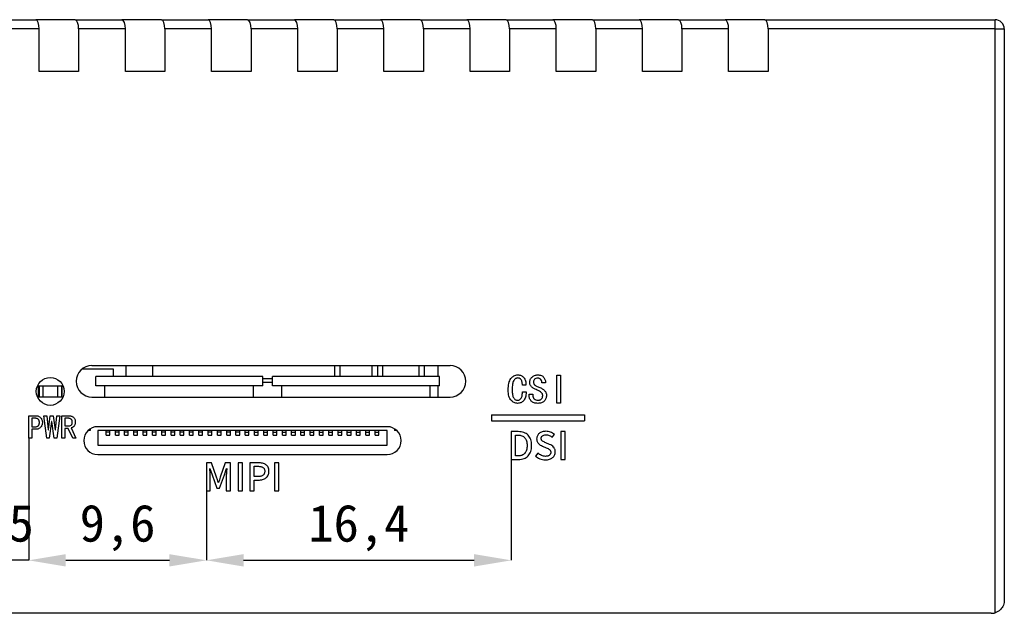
# Model space of a CAD drawing. Header units: millimetres. Extents: x 0 to 420, y 0 to 297.
# Tile 11 of 15: x 219 to 272, y 148 to 180. Entities that reach past the tile are written whole.
import ezdxf

# ---------------------------------------------------------------- set-up
doc = ezdxf.new("R2010")
doc.units = ezdxf.units.MM
doc.header["$PDSIZE"] = -1
doc.styles.add('黑体高度2mm', font='simhei.ttf', dxfattribs={"height": 2})
doc.dimstyles.new('红色高度2mm', dxfattribs={"dimtxt": 2, "dimasz": 2, "dimexe": 0, "dimexo": 0, "dimtad": 1, "dimdec": 1, "dimtxsty": '黑体高度2mm', "dimcen": 2.5, "dimclrd": 1, "dimclre": 1, "dimclrt": 1, "dimadec": 0, "dimazin": 0, "dimtfac": 1, "dimtdec": 1, "dimtmove": 0, "dimatfit": 3, "dimfxl": 1, "dimarcsym": 0})

# ---------------------------------------------------------------- blocks, each defined once
blk = doc.blocks.new('*D14')
at = {"color": 1, "lineweight": -2, "transparency": 16777216}
for p, q in [((219.421, 157.655), (219.421, 151.061)), ((213.903, 151.061), (211.903, 151.061)), ((219.421, 151.061), (215.903, 151.061)), ((221.421, 151.061), (223.421, 151.061))]:
    blk.add_line(p, q, dxfattribs=at)
at = {"color": 1, "transparency": 16777216}
for points in [[(213.903, 151.394), (213.903, 150.727), (215.903, 151.061)], [(221.421, 151.394), (221.421, 150.727), (219.421, 151.061)]]:
    blk.add_solid(points, dxfattribs=at)
at = {"layer": 'Defpoints', "color": 0, "transparency": 16777216}
for p in [(219.421, 157.655), (215.903, 151.061), (215.903, 151.061)]:
    blk.add_point(p, dxfattribs=at)
at = {"color": 1, "transparency": 16777216, "insert": (217.662, 152.809), "char_height": 2, "attachment_point": 5, "style": '黑体高度2mm'}
blk.add_mtext('3,5', dxfattribs=at)
blk = doc.blocks.new('*D15')
at = {"color": 1, "lineweight": -2, "transparency": 16777216}
for p, q in [((219.421, 157.655), (219.421, 151.061)), ((229.001, 154.816), (229.001, 151.061)), ((221.421, 151.061), (227.001, 151.061))]:
    blk.add_line(p, q, dxfattribs=at)
at = {"color": 1, "transparency": 16777216}
for points in [[(221.421, 151.394), (221.421, 150.727), (219.421, 151.061)], [(227.001, 151.394), (227.001, 150.727), (229.001, 151.061)]]:
    blk.add_solid(points, dxfattribs=at)
at = {"layer": 'Defpoints', "color": 0, "transparency": 16777216}
for p in [(219.421, 157.655), (229.001, 154.816), (229.001, 151.061)]:
    blk.add_point(p, dxfattribs=at)
at = {"color": 1, "transparency": 16777216, "insert": (224.211, 152.809), "char_height": 2, "attachment_point": 5, "style": '黑体高度2mm'}
blk.add_mtext('9,6', dxfattribs=at)
blk = doc.blocks.new('*D16')
at = {"color": 1, "lineweight": -2, "transparency": 16777216}
for p, q in [((245.423, 156.497), (245.423, 151.061)), ((231.001, 151.061), (243.423, 151.061))]:
    blk.add_line(p, q, dxfattribs=at)
at = {"color": 1, "transparency": 16777216}
for points in [[(231.001, 151.394), (231.001, 150.727), (229.001, 151.061)], [(243.423, 151.394), (243.423, 150.727), (245.423, 151.061)]]:
    blk.add_solid(points, dxfattribs=at)
at = {"layer": 'Defpoints', "color": 0, "transparency": 16777216}
for p in [(245.423, 156.497), (229.001, 151.061), (245.423, 151.061)]:
    blk.add_point(p, dxfattribs=at)
at = {"color": 1, "transparency": 16777216, "insert": (237.212, 152.809), "char_height": 2, "attachment_point": 5, "style": '黑体高度2mm'}
blk.add_mtext('16,4', dxfattribs=at)

msp = doc.modelspace()

# ---------------------------------------------------------------- linework, layer by layer
at = {"color": 7, "linetype": 'Continuous', "lineweight": 25}
for p, q in [((217.287, 180.205), (219.803, 180.205)), ((221.931, 180.205), (219.803, 180.205)), ((221.931, 180.205), (224.447, 180.205)), ((226.576, 180.205), (224.447, 180.205)), ((226.576, 180.205), (229.092, 180.205)), ((231.22, 180.205), (229.092, 180.205)), ((231.22, 180.205), (233.736, 180.205)), ((235.865, 180.205), (233.736, 180.205)), ((235.865, 180.205), (238.381, 180.205)), ((240.509, 180.205), (238.381, 180.205)), ((240.509, 180.205), (243.025, 180.205)), ((245.153, 180.205), (243.025, 180.205)), ((245.153, 180.205), (247.67, 180.205)), ((249.798, 180.205), (247.67, 180.205)), ((249.798, 180.205), (252.314, 180.205)), ((254.442, 180.205), (252.314, 180.205)), ((254.442, 180.205), (256.958, 180.205)), ((259.087, 180.205), (256.958, 180.205)), ((259.087, 180.205), (271.494, 180.205)), ((271.494, 179.705), (271.494, 180.205)), ((219.985, 179.705), (217.469, 179.705)), ((219.985, 177.405), (219.985, 179.705)), ((222.113, 179.705), (222.113, 177.405)), ((224.629, 179.705), (222.113, 179.705)), ((224.629, 177.405), (224.629, 179.705)), ((226.758, 179.705), (226.758, 177.405)), ((229.274, 179.705), (226.758, 179.705)), ((229.274, 177.405), (229.274, 179.705)), ((231.402, 179.705), (231.402, 177.405)), ((233.918, 179.705), (231.402, 179.705)), ((233.918, 177.405), (233.918, 179.705)), ((236.047, 179.705), (236.047, 177.405)), ((238.563, 179.705), (236.047, 179.705)), ((238.563, 177.405), (238.563, 179.705)), ((240.691, 179.705), (240.691, 177.405)), ((243.207, 179.705), (240.691, 179.705)), ((243.207, 177.405), (243.207, 179.705)), ((245.335, 179.705), (245.335, 177.405)), ((247.852, 179.705), (245.335, 179.705)), ((247.852, 177.405), (247.852, 179.705)), ((249.98, 179.705), (249.98, 177.405)), ((252.496, 179.705), (249.98, 179.705)), ((252.496, 177.405), (252.496, 179.705)), ((254.624, 179.705), (254.624, 177.405)), ((257.14, 179.705), (254.624, 179.705)), ((257.14, 177.405), (257.14, 179.705)), ((259.269, 179.705), (259.269, 177.405)), ((271.494, 179.705), (259.269, 179.705)), ((271.494, 148.234), (271.494, 179.705)), ((271.494, 179.705), (271.994, 179.705)), ((271.994, 179.705), (271.994, 148.905)), ((222.113, 177.405), (219.985, 177.405)), ((226.758, 177.405), (224.629, 177.405)), ((231.402, 177.405), (229.274, 177.405)), ((236.047, 177.405), (233.918, 177.405)), ((240.691, 177.405), (238.563, 177.405)), ((245.335, 177.405), (243.207, 177.405)), ((249.98, 177.405), (247.852, 177.405)), ((254.624, 177.405), (252.496, 177.405)), ((259.269, 177.405), (257.14, 177.405)), ((223.986, 161.365), (222.284, 161.365)), ((222.831, 161.565), (242.131, 161.565)), ((223.986, 160.965), (223.986, 161.365)), ((236.214, 160.965), (236.214, 161.565)), ((237.909, 161.565), (237.909, 160.965)), ((238.209, 161.565), (238.209, 160.965)), ((238.509, 160.965), (238.509, 161.565)), ((240.449, 161.565), (240.449, 160.965)), ((240.749, 160.965), (240.749, 161.565)), ((241.494, 160.965), (241.494, 161.565)), ((223.031, 160.465), (223.031, 160.965)), ((232.031, 160.965), (223.031, 160.965)), ((232.031, 160.465), (232.031, 160.965)), ((232.031, 160.865), (232.556, 160.865)), ((241.556, 160.965), (232.556, 160.965)), ((232.556, 160.465), (232.556, 160.965)), ((241.556, 160.465), (241.556, 160.965)), ((219.956, 160.465), (219.894, 160.465)), ((219.956, 159.865), (219.956, 160.465)), ((219.956, 160.465), (219.981, 160.465)), ((219.981, 160.465), (219.981, 159.865)), ((219.981, 160.465), (220.181, 160.465)), ((220.181, 160.465), (220.181, 159.865)), ((220.181, 160.465), (220.981, 160.465)), ((220.981, 160.465), (220.981, 159.865)), ((220.981, 160.465), (221.181, 160.465)), ((221.181, 160.465), (221.206, 160.465)), ((221.181, 160.465), (221.181, 159.865)), ((221.206, 160.465), (221.206, 159.865)), ((221.268, 160.465), (221.206, 160.465)), ((232.031, 160.465), (223.031, 160.465)), ((223.531, 159.865), (223.531, 160.465)), ((231.531, 159.865), (231.531, 160.465)), ((232.031, 160.665), (232.556, 160.665)), ((241.556, 160.465), (232.556, 160.465)), ((233.056, 159.865), (233.056, 160.465)), ((241.056, 159.865), (241.056, 160.465)), ((241.494, 159.865), (241.494, 160.465)), ((221.268, 159.865), (219.894, 159.865)), ((222.831, 159.865), (242.131, 159.865)), ((222.74, 158.149), (222.74, 158.065)), ((238.74, 158.265), (223.14, 158.265)), ((239.14, 158.149), (239.14, 158.065)), ((222.74, 158.065), (222.63, 158.065)), ((238.74, 158.065), (223.14, 158.065)), ((223.14, 158.065), (223.14, 157.265)), ((223.59, 157.975), (223.59, 158.065)), ((223.79, 157.975), (223.59, 157.975)), ((223.59, 157.805), (223.59, 157.975)), ((223.59, 157.805), (223.79, 157.805)), ((223.79, 157.975), (223.79, 158.065)), ((223.79, 157.805), (223.79, 157.975)), ((224.09, 157.975), (224.09, 158.065)), ((224.29, 157.975), (224.09, 157.975)), ((224.09, 157.805), (224.09, 157.975)), ((224.09, 157.805), (224.29, 157.805)), ((224.29, 157.975), (224.29, 158.065)), ((224.29, 157.805), (224.29, 157.975)), ((224.59, 157.975), (224.59, 158.065)), ((224.79, 157.975), (224.59, 157.975)), ((224.59, 157.805), (224.59, 157.975)), ((224.59, 157.805), (224.79, 157.805)), ((224.79, 157.975), (224.79, 158.065)), ((224.79, 157.805), (224.79, 157.975)), ((225.09, 157.975), (225.09, 158.065)), ((225.29, 157.975), (225.09, 157.975)), ((225.09, 157.805), (225.09, 157.975)), ((225.09, 157.805), (225.29, 157.805)), ((225.29, 157.975), (225.29, 158.065)), ((225.29, 157.805), (225.29, 157.975)), ((225.59, 157.975), (225.59, 158.065)), ((225.79, 157.975), (225.59, 157.975)), ((225.59, 157.805), (225.59, 157.975)), ((225.59, 157.805), (225.79, 157.805)), ((225.79, 157.975), (225.79, 158.065)), ((225.79, 157.805), (225.79, 157.975)), ((226.09, 157.975), (226.09, 158.065)), ((226.29, 157.975), (226.09, 157.975)), ((226.09, 157.805), (226.09, 157.975)), ((226.09, 157.805), (226.29, 157.805)), ((226.29, 157.975), (226.29, 158.065)), ((226.29, 157.805), (226.29, 157.975)), ((226.59, 157.975), (226.59, 158.065)), ((226.79, 157.975), (226.59, 157.975)), ((226.59, 157.805), (226.59, 157.975)), ((226.59, 157.805), (226.79, 157.805)), ((226.79, 157.975), (226.79, 158.065)), ((226.79, 157.805), (226.79, 157.975)), ((227.09, 157.975), (227.09, 158.065)), ((227.29, 157.975), (227.09, 157.975)), ((227.09, 157.805), (227.09, 157.975)), ((227.09, 157.805), (227.29, 157.805)), ((227.29, 157.975), (227.29, 158.065)), ((227.29, 157.805), (227.29, 157.975)), ((227.59, 157.975), (227.59, 158.065)), ((227.59, 157.805), (227.59, 157.975)), ((227.79, 157.975), (227.59, 157.975)), ((227.59, 157.805), (227.79, 157.805)), ((227.79, 157.975), (227.79, 158.065)), ((227.79, 157.805), (227.79, 157.975)), ((228.09, 157.975), (228.09, 158.065)), ((228.29, 157.975), (228.09, 157.975)), ((228.09, 157.805), (228.09, 157.975)), ((228.09, 157.805), (228.29, 157.805)), ((228.29, 157.975), (228.29, 158.065)), ((228.29, 157.805), (228.29, 157.975)), ((228.59, 157.975), (228.59, 158.065)), ((228.59, 157.805), (228.59, 157.975)), ((228.79, 157.975), (228.59, 157.975)), ((228.59, 157.805), (228.79, 157.805)), ((228.79, 157.975), (228.79, 158.065)), ((228.79, 157.805), (228.79, 157.975)), ((229.09, 157.975), (229.09, 158.065)), ((229.29, 157.975), (229.09, 157.975)), ((229.09, 157.805), (229.09, 157.975)), ((229.09, 157.805), (229.29, 157.805)), ((229.29, 157.975), (229.29, 158.065)), ((229.29, 157.805), (229.29, 157.975)), ((229.59, 157.975), (229.59, 158.065)), ((229.59, 157.805), (229.59, 157.975)), ((229.79, 157.975), (229.59, 157.975)), ((229.59, 157.805), (229.79, 157.805)), ((229.79, 157.975), (229.79, 158.065)), ((229.79, 157.805), (229.79, 157.975)), ((230.09, 157.975), (230.09, 158.065)), ((230.09, 157.805), (230.09, 157.975)), ((230.29, 157.975), (230.09, 157.975)), ((230.09, 157.805), (230.29, 157.805)), ((230.29, 157.975), (230.29, 158.065)), ((230.29, 157.805), (230.29, 157.975)), ((230.59, 157.975), (230.59, 158.065)), ((230.79, 157.975), (230.59, 157.975)), ((230.59, 157.805), (230.59, 157.975)), ((230.59, 157.805), (230.79, 157.805)), ((230.79, 157.975), (230.79, 158.065)), ((230.79, 157.805), (230.79, 157.975)), ((231.09, 157.975), (231.09, 158.065)), ((231.09, 157.805), (231.09, 157.975)), ((231.09, 157.975), (231.29, 157.975)), ((231.09, 157.805), (231.29, 157.805)), ((231.29, 157.975), (231.29, 158.065)), ((231.29, 157.805), (231.29, 157.975)), ((231.59, 157.975), (231.59, 158.065)), ((231.59, 157.975), (231.79, 157.975)), ((231.59, 157.805), (231.59, 157.975)), ((231.59, 157.805), (231.79, 157.805)), ((231.79, 157.975), (231.79, 158.065)), ((231.79, 157.805), (231.79, 157.975)), ((232.09, 157.975), (232.09, 158.065)), ((232.09, 157.805), (232.09, 157.975)), ((232.09, 157.975), (232.29, 157.975)), ((232.09, 157.805), (232.29, 157.805)), ((232.29, 157.975), (232.29, 158.065)), ((232.29, 157.805), (232.29, 157.975)), ((232.59, 157.975), (232.59, 158.065)), ((232.59, 157.805), (232.59, 157.975)), ((232.59, 157.975), (232.79, 157.975)), ((232.59, 157.805), (232.79, 157.805)), ((232.79, 157.975), (232.79, 158.065)), ((232.79, 157.805), (232.79, 157.975)), ((233.09, 157.975), (233.09, 158.065)), ((233.09, 157.975), (233.29, 157.975)), ((233.09, 157.805), (233.09, 157.975)), ((233.09, 157.805), (233.29, 157.805)), ((233.29, 157.975), (233.29, 158.065)), ((233.29, 157.805), (233.29, 157.975)), ((233.59, 157.975), (233.59, 158.065)), ((233.59, 157.975), (233.79, 157.975)), ((233.59, 157.805), (233.59, 157.975)), ((233.59, 157.805), (233.79, 157.805)), ((233.79, 157.975), (233.79, 158.065)), ((233.79, 157.805), (233.79, 157.975)), ((234.09, 157.975), (234.09, 158.065)), ((234.09, 157.975), (234.29, 157.975)), ((234.09, 157.805), (234.09, 157.975)), ((234.09, 157.805), (234.29, 157.805)), ((234.29, 157.975), (234.29, 158.065)), ((234.29, 157.805), (234.29, 157.975)), ((234.59, 157.975), (234.59, 158.065)), ((234.59, 157.805), (234.59, 157.975)), ((234.59, 157.975), (234.79, 157.975)), ((234.59, 157.805), (234.79, 157.805)), ((234.79, 157.975), (234.79, 158.065)), ((234.79, 157.805), (234.79, 157.975)), ((235.09, 157.975), (235.09, 158.065)), ((235.09, 157.805), (235.09, 157.975)), ((235.09, 157.975), (235.29, 157.975)), ((235.09, 157.805), (235.29, 157.805)), ((235.29, 157.975), (235.29, 158.065)), ((235.29, 157.805), (235.29, 157.975)), ((235.59, 157.975), (235.59, 158.065)), ((235.59, 157.805), (235.59, 157.975)), ((235.59, 157.975), (235.79, 157.975)), ((235.59, 157.805), (235.79, 157.805)), ((235.79, 157.975), (235.79, 158.065)), ((235.79, 157.805), (235.79, 157.975)), ((236.09, 157.975), (236.09, 158.065)), ((236.09, 157.805), (236.09, 157.975)), ((236.09, 157.975), (236.29, 157.975)), ((236.09, 157.805), (236.29, 157.805)), ((236.29, 157.975), (236.29, 158.065)), ((236.29, 157.805), (236.29, 157.975)), ((236.59, 157.975), (236.59, 158.065)), ((236.59, 157.805), (236.59, 157.975)), ((236.59, 157.975), (236.79, 157.975)), ((236.59, 157.805), (236.79, 157.805)), ((236.79, 157.975), (236.79, 158.065)), ((236.79, 157.805), (236.79, 157.975)), ((237.09, 157.975), (237.09, 158.065)), ((237.09, 157.975), (237.29, 157.975)), ((237.09, 157.805), (237.09, 157.975)), ((237.09, 157.805), (237.29, 157.805)), ((237.29, 157.975), (237.29, 158.065)), ((237.29, 157.805), (237.29, 157.975)), ((237.59, 157.975), (237.59, 158.065)), ((237.59, 157.975), (237.79, 157.975)), ((237.59, 157.805), (237.59, 157.975)), ((237.59, 157.805), (237.79, 157.805)), ((237.79, 157.975), (237.79, 158.065)), ((237.79, 157.805), (237.79, 157.975)), ((238.09, 157.975), (238.09, 158.065)), ((238.09, 157.975), (238.29, 157.975)), ((238.09, 157.805), (238.09, 157.975)), ((238.09, 157.805), (238.29, 157.805)), ((238.29, 157.975), (238.29, 158.065)), ((238.29, 157.805), (238.29, 157.975)), ((238.74, 157.265), (238.74, 158.065)), ((239.25, 158.065), (239.14, 158.065)), ((223.14, 157.265), (238.74, 157.265)), ((223.14, 156.765), (238.74, 156.765)), ((271.294, 148.205), (180.694, 148.205))]:
    msp.add_line(p, q, dxfattribs=at)
at = {"color": 8, "linetype": 'Continuous', "lineweight": 25}
for p, q in [((224.678, 160.965), (224.678, 161.565)), ((226.092, 161.565), (226.092, 160.965)), ((235.921, 160.965), (235.921, 161.565))]:
    msp.add_line(p, q, dxfattribs=at)
at = {"linetype": 'Continuous'}
for p, q in [((244.367, 158.905), (249.367, 158.905)), ((249.367, 158.905), (249.367, 158.586)), ((244.367, 158.586), (249.367, 158.586))]:
    msp.add_line(p, q, dxfattribs=at)
msp.add_line((244.367, 158.905), (244.367, 158.586))
at = {"linetype": 'Continuous', "flags": 128}
for points in [[(246.227, 160.136), (246.222, 160.056), (246.215, 159.981), (246.203, 159.913), (246.187, 159.851), (246.168, 159.795), (246.144, 159.744), (246.117, 159.7), (246.086, 159.662), (246.052, 159.629), (246.017, 159.601), (245.98, 159.577), (245.941, 159.557), (245.901, 159.542), (245.859, 159.531), (245.816, 159.524), (245.77, 159.522), (245.77, 159.522), (245.719, 159.524), (245.669, 159.533), (245.621, 159.546), (245.575, 159.565), (245.531, 159.589), (245.489, 159.618), (245.449, 159.653), (245.411, 159.693), (245.376, 159.739), (245.345, 159.792), (245.32, 159.85), (245.299, 159.916), (245.283, 159.987), (245.271, 160.065), (245.264, 160.15), (245.262, 160.241), (245.262, 160.241), (245.264, 160.341), (245.271, 160.434), (245.282, 160.521), (245.298, 160.601), (245.318, 160.674), (245.343, 160.741), (245.372, 160.802), (245.407, 160.855), (245.444, 160.903), (245.484, 160.944), (245.527, 160.978), (245.572, 161.007), (245.62, 161.029), (245.67, 161.044), (245.724, 161.054), (245.779, 161.057), (245.779, 161.057), (245.826, 161.055), (245.871, 161.048), (245.915, 161.037), (245.956, 161.021), (245.995, 161), (246.032, 160.976), (246.067, 160.946), (246.1, 160.912), (246.129, 160.874), (246.154, 160.832), (246.176, 160.787), (246.192, 160.738), (246.205, 160.685), (246.214, 160.628), (246.218, 160.568), (246.218, 160.504), (246.218, 160.504), (246.025, 160.504), (246.025, 160.504), (246.024, 160.551), (246.021, 160.595), (246.016, 160.636), (246.01, 160.673), (246.001, 160.708), (245.99, 160.74), (245.978, 160.768), (245.963, 160.794), (245.947, 160.817), (245.929, 160.836), (245.909, 160.853), (245.887, 160.866), (245.863, 160.877), (245.837, 160.884), (245.809, 160.889), (245.779, 160.89), (245.779, 160.89), (245.745, 160.888), (245.713, 160.881), (245.682, 160.87), (245.653, 160.854), (245.626, 160.834), (245.601, 160.809), (245.577, 160.78), (245.556, 160.746), (245.536, 160.706), (245.519, 160.661), (245.505, 160.609), (245.493, 160.551), (245.484, 160.487), (245.477, 160.418), (245.473, 160.341), (245.472, 160.259), (245.472, 160.259), (245.473, 160.183), (245.477, 160.113), (245.484, 160.049), (245.493, 159.99), (245.505, 159.938), (245.519, 159.891), (245.536, 159.851), (245.556, 159.816), (245.577, 159.786), (245.6, 159.76), (245.625, 159.738), (245.651, 159.72), (245.678, 159.706), (245.708, 159.696), (245.738, 159.691), (245.77, 159.689), (245.77, 159.689), (245.794, 159.69), (245.818, 159.694), (245.84, 159.702), (245.862, 159.712), (245.884, 159.725), (245.905, 159.741), (245.926, 159.759), (245.946, 159.781), (245.964, 159.806), (245.98, 159.837), (245.994, 159.874), (246.005, 159.916), (246.014, 159.963), (246.02, 160.015), (246.024, 160.073), (246.025, 160.136), (246.025, 160.136), (246.227, 160.136)], [(247.323, 159.96), (247.321, 159.911), (247.315, 159.865), (247.305, 159.821), (247.291, 159.78), (247.273, 159.741), (247.252, 159.705), (247.226, 159.671), (247.196, 159.64), (247.163, 159.613), (247.127, 159.588), (247.088, 159.568), (247.046, 159.551), (247.001, 159.538), (246.953, 159.529), (246.903, 159.524), (246.849, 159.522), (246.849, 159.522), (246.796, 159.524), (246.746, 159.53), (246.699, 159.539), (246.654, 159.552), (246.613, 159.57), (246.575, 159.591), (246.539, 159.616), (246.507, 159.645), (246.478, 159.676), (246.454, 159.71), (246.433, 159.745), (246.415, 159.783), (246.402, 159.822), (246.392, 159.863), (246.386, 159.907), (246.384, 159.952), (246.384, 159.952), (246.384, 160.013), (246.384, 160.013), (246.586, 160.013), (246.586, 160.013), (246.586, 159.96), (246.586, 159.96), (246.588, 159.929), (246.591, 159.898), (246.597, 159.87), (246.606, 159.844), (246.617, 159.82), (246.631, 159.798), (246.647, 159.777), (246.665, 159.759), (246.706, 159.728), (246.751, 159.706), (246.798, 159.693), (246.849, 159.689), (246.849, 159.689), (246.883, 159.69), (246.915, 159.693), (246.944, 159.699), (246.971, 159.707), (246.996, 159.718), (247.018, 159.73), (247.038, 159.746), (247.056, 159.763), (247.084, 159.802), (247.105, 159.845), (247.117, 159.892), (247.121, 159.943), (247.121, 159.943), (247.12, 159.965), (247.116, 159.986), (247.11, 160.007), (247.101, 160.027), (247.09, 160.048), (247.077, 160.067), (247.061, 160.087), (247.042, 160.105), (246.999, 160.142), (246.946, 160.177), (246.884, 160.21), (246.814, 160.241), (246.814, 160.241), (246.764, 160.261), (246.717, 160.282), (246.673, 160.303), (246.633, 160.324), (246.598, 160.347), (246.565, 160.37), (246.537, 160.393), (246.512, 160.417), (246.49, 160.441), (246.472, 160.467), (246.456, 160.494), (246.443, 160.522), (246.433, 160.551), (246.425, 160.581), (246.421, 160.612), (246.42, 160.645), (246.42, 160.645), (246.422, 160.69), (246.427, 160.732), (246.437, 160.773), (246.451, 160.811), (246.469, 160.847), (246.491, 160.882), (246.517, 160.913), (246.547, 160.943), (246.579, 160.97), (246.614, 160.993), (246.649, 161.012), (246.686, 161.028), (246.725, 161.041), (246.765, 161.05), (246.806, 161.055), (246.849, 161.057), (246.849, 161.057), (246.904, 161.055), (246.956, 161.049), (247.003, 161.038), (247.046, 161.023), (247.085, 161.004), (247.12, 160.981), (247.151, 160.953), (247.178, 160.921), (247.202, 160.887), (247.223, 160.852), (247.24, 160.816), (247.254, 160.78), (247.265, 160.742), (247.273, 160.705), (247.278, 160.666), (247.279, 160.627), (247.279, 160.627), (247.077, 160.627), (247.077, 160.627), (247.077, 160.674), (247.069, 160.719), (247.051, 160.762), (247.025, 160.803), (247.009, 160.821), (246.991, 160.837), (246.971, 160.851), (246.95, 160.862), (246.927, 160.87), (246.903, 160.877), (246.877, 160.88), (246.849, 160.882), (246.849, 160.882), (246.799, 160.878), (246.755, 160.867), (246.716, 160.85), (246.683, 160.825), (246.656, 160.793), (246.637, 160.758), (246.625, 160.717), (246.621, 160.671), (246.621, 160.671), (246.624, 160.633), (246.633, 160.598), (246.649, 160.565), (246.67, 160.535), (246.684, 160.521), (246.704, 160.505), (246.728, 160.489), (246.756, 160.473), (246.79, 160.455), (246.828, 160.437), (246.871, 160.419), (246.92, 160.399), (246.92, 160.399), (246.966, 160.379), (247.011, 160.358), (247.052, 160.336), (247.09, 160.312), (247.127, 160.289), (247.16, 160.264), (247.19, 160.238), (247.218, 160.211), (247.242, 160.183), (247.264, 160.154), (247.282, 160.124), (247.297, 160.093), (247.308, 160.062), (247.317, 160.029), (247.321, 159.995), (247.323, 159.96)], [(248.077, 159.539), (247.876, 159.539), (247.876, 159.539), (247.876, 161.039), (247.876, 161.039), (248.077, 161.039), (248.077, 161.039), (248.077, 159.539)], [(245.423, 156.497), (245.813, 156.497), (245.813, 156.497), (245.895, 156.5), (245.973, 156.509), (246.045, 156.524), (246.113, 156.546), (246.176, 156.573), (246.234, 156.606), (246.287, 156.645), (246.336, 156.69), (246.38, 156.741), (246.417, 156.797), (246.449, 156.859), (246.475, 156.927), (246.496, 157), (246.511, 157.078), (246.52, 157.162), (246.523, 157.252), (246.523, 157.252), (246.52, 157.342), (246.511, 157.426), (246.496, 157.504), (246.475, 157.577), (246.449, 157.643), (246.416, 157.704), (246.378, 157.76), (246.335, 157.81), (246.285, 157.853), (246.231, 157.891), (246.172, 157.923), (246.108, 157.95), (246.039, 157.97), (245.964, 157.985), (245.885, 157.994), (245.801, 157.997), (245.801, 157.997), (245.423, 157.997), (245.423, 157.997), (245.423, 156.497)], [(245.649, 156.685), (245.649, 157.809), (245.649, 157.809), (245.785, 157.809), (245.785, 157.809), (245.844, 157.807), (245.899, 157.801), (245.95, 157.79), (245.997, 157.775), (246.042, 157.756), (246.082, 157.733), (246.119, 157.705), (246.152, 157.673), (246.182, 157.636), (246.207, 157.595), (246.229, 157.549), (246.247, 157.499), (246.26, 157.444), (246.271, 157.384), (246.276, 157.32), (246.279, 157.252), (246.279, 157.252), (246.276, 157.184), (246.271, 157.12), (246.26, 157.06), (246.247, 157.005), (246.229, 156.954), (246.207, 156.907), (246.182, 156.865), (246.152, 156.827), (246.119, 156.794), (246.082, 156.765), (246.042, 156.74), (245.997, 156.72), (245.95, 156.705), (245.899, 156.693), (245.844, 156.687), (245.785, 156.685), (245.785, 156.685), (245.649, 156.685)], [(247.264, 156.478), (247.325, 156.48), (247.382, 156.487), (247.437, 156.496), (247.487, 156.51), (247.534, 156.526), (247.578, 156.546), (247.618, 156.57), (247.654, 156.597), (247.687, 156.628), (247.716, 156.66), (247.74, 156.694), (247.76, 156.731), (247.775, 156.77), (247.787, 156.811), (247.794, 156.855), (247.796, 156.9), (247.796, 156.9), (247.795, 156.94), (247.79, 156.978), (247.783, 157.014), (247.774, 157.048), (247.761, 157.079), (247.746, 157.109), (247.729, 157.136), (247.709, 157.161), (247.664, 157.207), (247.612, 157.247), (247.553, 157.282), (247.488, 157.312), (247.488, 157.312), (247.28, 157.401), (247.28, 157.401), (247.234, 157.42), (247.19, 157.44), (247.15, 157.462), (247.112, 157.486), (247.095, 157.499), (247.08, 157.514), (247.067, 157.53), (247.057, 157.547), (247.048, 157.566), (247.042, 157.586), (247.038, 157.608), (247.036, 157.631), (247.036, 157.631), (247.037, 157.654), (247.041, 157.675), (247.046, 157.695), (247.054, 157.714), (247.064, 157.731), (247.076, 157.747), (247.089, 157.762), (247.106, 157.776), (247.143, 157.798), (247.186, 157.815), (247.235, 157.824), (247.291, 157.828), (247.291, 157.828), (247.339, 157.825), (247.385, 157.818), (247.43, 157.807), (247.472, 157.791), (247.513, 157.772), (247.552, 157.75), (247.589, 157.722), (247.624, 157.691), (247.624, 157.691), (247.749, 157.843), (247.749, 157.843), (247.703, 157.881), (247.654, 157.915), (247.601, 157.944), (247.543, 157.969), (247.483, 157.989), (247.421, 158.004), (247.357, 158.013), (247.291, 158.016), (247.291, 158.016), (247.237, 158.013), (247.186, 158.008), (247.138, 157.999), (247.092, 157.987), (247.048, 157.971), (247.008, 157.952), (246.969, 157.931), (246.934, 157.905), (246.902, 157.877), (246.874, 157.847), (246.85, 157.814), (246.831, 157.779), (246.815, 157.742), (246.804, 157.703), (246.797, 157.661), (246.794, 157.617), (246.794, 157.617), (246.796, 157.577), (246.802, 157.539), (246.81, 157.503), (246.821, 157.469), (246.835, 157.438), (246.851, 157.409), (246.871, 157.382), (246.893, 157.357), (246.941, 157.312), (246.992, 157.274), (247.046, 157.242), (247.102, 157.217), (247.102, 157.217), (247.311, 157.126), (247.311, 157.126), (247.363, 157.104), (247.408, 157.081), (247.449, 157.057), (247.485, 157.032), (247.501, 157.019), (247.515, 157.004), (247.526, 156.987), (247.536, 156.969), (247.544, 156.95), (247.549, 156.928), (247.553, 156.906), (247.554, 156.881), (247.554, 156.881), (247.553, 156.858), (247.549, 156.835), (247.543, 156.814), (247.535, 156.793), (247.525, 156.775), (247.512, 156.757), (247.497, 156.74), (247.48, 156.725), (247.461, 156.712), (247.439, 156.7), (247.415, 156.69), (247.39, 156.681), (247.363, 156.675), (247.333, 156.67), (247.302, 156.667), (247.268, 156.666), (247.268, 156.666), (247.213, 156.669), (247.159, 156.678), (247.106, 156.693), (247.053, 156.715), (247.002, 156.741), (246.954, 156.771), (246.908, 156.806), (246.865, 156.846), (246.865, 156.846), (246.726, 156.68), (246.726, 156.68), (246.78, 156.635), (246.839, 156.595), (246.901, 156.56), (246.969, 156.531), (247.039, 156.508), (247.112, 156.491), (247.187, 156.481), (247.264, 156.478), (247.264, 156.478), (247.264, 156.478)], [(248.104, 156.497), (248.33, 156.497), (248.33, 156.497), (248.33, 157.997), (248.33, 157.997), (248.104, 157.997), (248.104, 157.997), (248.104, 156.497)]]:
    msp.add_lwpolyline(points, dxfattribs=at)
at = {"color": 7, "linetype": 'Continuous', "flags": 128}
for points in [[(220.158, 158.49), (220.157, 158.449), (220.152, 158.41), (220.144, 158.373), (220.134, 158.339), (220.12, 158.306), (220.103, 158.277), (220.083, 158.249), (220.06, 158.223), (220.034, 158.2), (220.006, 158.18), (219.976, 158.163), (219.943, 158.149), (219.907, 158.138), (219.869, 158.131), (219.829, 158.126), (219.786, 158.125), (219.786, 158.125), (219.583, 158.125), (219.583, 158.125), (219.583, 157.655), (219.583, 157.655), (219.421, 157.655), (219.421, 157.655), (219.421, 158.855), (219.421, 158.855), (219.786, 158.855), (219.786, 158.855), (219.829, 158.853), (219.869, 158.848), (219.907, 158.841), (219.943, 158.83), (219.976, 158.816), (220.006, 158.799), (220.034, 158.779), (220.06, 158.756), (220.083, 158.731), (220.103, 158.703), (220.12, 158.673), (220.134, 158.64), (220.144, 158.606), (220.152, 158.569), (220.157, 158.531), (220.158, 158.49)], [(219.997, 158.49), (219.996, 158.522), (219.993, 158.551), (219.988, 158.578), (219.981, 158.602), (219.972, 158.623), (219.961, 158.642), (219.948, 158.659), (219.934, 158.672), (219.917, 158.684), (219.898, 158.694), (219.878, 158.702), (219.855, 158.709), (219.83, 158.714), (219.803, 158.718), (219.775, 158.72), (219.744, 158.721), (219.744, 158.721), (219.583, 158.721), (219.583, 158.721), (219.583, 158.258), (219.583, 158.258), (219.744, 158.258), (219.744, 158.258), (219.775, 158.259), (219.803, 158.261), (219.83, 158.265), (219.855, 158.27), (219.878, 158.277), (219.898, 158.286), (219.917, 158.296), (219.934, 158.307), (219.948, 158.321), (219.961, 158.337), (219.972, 158.356), (219.981, 158.377), (219.988, 158.402), (219.993, 158.428), (219.996, 158.458), (219.997, 158.49)], [(221.092, 158.855), (220.937, 157.641), (220.937, 157.641), (220.797, 157.641), (220.797, 157.641), (220.671, 158.539), (220.671, 158.539), (220.656, 158.539), (220.656, 158.539), (220.53, 157.641), (220.53, 157.641), (220.39, 157.641), (220.39, 157.641), (220.235, 158.855), (220.235, 158.855), (220.39, 158.855), (220.39, 158.855), (220.467, 158.09), (220.467, 158.09), (220.481, 158.09), (220.481, 158.09), (220.586, 158.855), (220.586, 158.855), (220.741, 158.855), (220.741, 158.855), (220.846, 158.09), (220.846, 158.09), (220.86, 158.09), (220.86, 158.09), (220.937, 158.855), (220.937, 158.855), (221.092, 158.855)], [(221.969, 157.655), (221.8, 157.655), (221.8, 157.655), (221.548, 158.174), (221.548, 158.174), (221.365, 158.174), (221.365, 158.174), (221.365, 157.655), (221.365, 157.655), (221.204, 157.655), (221.204, 157.655), (221.204, 158.855), (221.204, 158.855), (221.555, 158.855), (221.555, 158.855), (221.596, 158.853), (221.635, 158.85), (221.672, 158.843), (221.707, 158.834), (221.741, 158.823), (221.772, 158.809), (221.801, 158.793), (221.828, 158.774), (221.853, 158.752), (221.874, 158.727), (221.893, 158.699), (221.907, 158.668), (221.919, 158.633), (221.927, 158.596), (221.932, 158.555), (221.934, 158.511), (221.934, 158.511), (221.933, 158.477), (221.929, 158.444), (221.924, 158.414), (221.916, 158.386), (221.906, 158.36), (221.894, 158.336), (221.88, 158.313), (221.864, 158.293), (221.827, 158.258), (221.788, 158.23), (221.746, 158.209), (221.702, 158.195), (221.702, 158.195), (221.969, 157.655)], [(221.772, 158.511), (221.771, 158.535), (221.769, 158.557), (221.764, 158.579), (221.757, 158.598), (221.749, 158.617), (221.739, 158.634), (221.727, 158.65), (221.713, 158.665), (221.697, 158.678), (221.678, 158.689), (221.658, 158.699), (221.635, 158.707), (221.609, 158.713), (221.582, 158.718), (221.552, 158.72), (221.52, 158.721), (221.52, 158.721), (221.365, 158.721), (221.365, 158.721), (221.365, 158.307), (221.365, 158.307), (221.562, 158.307), (221.562, 158.307), (221.603, 158.31), (221.641, 158.319), (221.676, 158.333), (221.709, 158.353), (221.724, 158.365), (221.737, 158.38), (221.748, 158.396), (221.756, 158.415), (221.763, 158.436), (221.768, 158.459), (221.771, 158.484), (221.772, 158.511)], [(229.001, 154.816), (229.208, 154.816), (229.208, 154.816), (229.208, 155.552), (229.208, 155.552), (229.207, 155.606), (229.205, 155.662), (229.202, 155.721), (229.198, 155.783), (229.194, 155.845), (229.189, 155.905), (229.185, 155.962), (229.181, 156.016), (229.181, 156.016), (229.188, 156.016), (229.188, 156.016), (229.305, 155.67), (229.305, 155.67), (229.566, 154.951), (229.566, 154.951), (229.711, 154.951), (229.711, 154.951), (229.969, 155.67), (229.969, 155.67), (230.089, 156.016), (230.089, 156.016), (230.098, 156.016), (230.098, 156.016), (230.093, 155.962), (230.088, 155.905), (230.082, 155.845), (230.077, 155.783), (230.073, 155.721), (230.07, 155.662), (230.067, 155.606), (230.066, 155.552), (230.066, 155.552), (230.066, 154.816), (230.066, 154.816), (230.292, 154.816), (230.292, 154.816), (230.292, 156.314), (230.292, 156.314), (230.014, 156.314), (230.014, 156.314), (229.745, 155.552), (229.745, 155.552), (229.697, 155.401), (229.649, 155.249), (229.649, 155.249), (229.638, 155.249), (229.638, 155.249), (229.589, 155.401), (229.54, 155.552), (229.54, 155.552), (229.267, 156.314), (229.267, 156.314), (229.001, 156.314), (229.001, 156.314), (229.001, 154.816)], [(230.713, 154.816), (230.939, 154.816), (230.939, 154.816), (230.939, 156.316), (230.939, 156.316), (230.713, 156.316), (230.713, 156.316), (230.713, 154.816)], [(231.341, 154.816), (231.566, 154.816), (231.566, 154.816), (231.566, 155.386), (231.566, 155.386), (231.798, 155.386), (231.798, 155.386), (231.861, 155.388), (231.92, 155.393), (231.976, 155.402), (232.028, 155.415), (232.078, 155.431), (232.124, 155.451), (232.167, 155.475), (232.207, 155.502), (232.244, 155.533), (232.275, 155.569), (232.302, 155.608), (232.324, 155.651), (232.341, 155.698), (232.354, 155.75), (232.362, 155.805), (232.365, 155.864), (232.365, 155.864), (232.362, 155.925), (232.354, 155.98), (232.341, 156.031), (232.324, 156.078), (232.302, 156.119), (232.275, 156.157), (232.243, 156.189), (232.206, 156.217), (232.166, 156.241), (232.122, 156.262), (232.075, 156.279), (232.025, 156.293), (231.971, 156.304), (231.914, 156.311), (231.854, 156.315), (231.79, 156.316), (231.79, 156.316), (231.341, 156.316), (231.341, 156.316), (231.341, 154.816)], [(231.566, 155.574), (231.566, 156.128), (231.566, 156.128), (231.767, 156.128), (231.767, 156.128), (231.812, 156.128), (231.853, 156.125), (231.892, 156.121), (231.929, 156.115), (231.962, 156.107), (231.993, 156.096), (232.02, 156.085), (232.045, 156.071), (232.067, 156.054), (232.086, 156.035), (232.102, 156.014), (232.116, 155.989), (232.126, 155.962), (232.133, 155.932), (232.138, 155.9), (232.139, 155.864), (232.139, 155.864), (232.138, 155.829), (232.134, 155.795), (232.127, 155.765), (232.118, 155.736), (232.105, 155.71), (232.09, 155.686), (232.071, 155.664), (232.05, 155.645), (232.026, 155.628), (231.999, 155.613), (231.969, 155.601), (231.936, 155.591), (231.9, 155.583), (231.861, 155.578), (231.82, 155.575), (231.776, 155.574), (231.776, 155.574), (231.566, 155.574)], [(232.672, 154.816), (232.898, 154.816), (232.898, 154.816), (232.898, 156.316), (232.898, 156.316), (232.672, 156.316), (232.672, 156.316), (232.672, 154.816)]]:
    msp.add_lwpolyline(points, dxfattribs=at)
at = {"color": 7, "linetype": 'Continuous', "lineweight": 25}
msp.add_circle((220.581, 160.165), 0.75, dxfattribs=at)
for centre, radius, start, end in [((271.494, 179.705), 0.5, 0, 90), ((222.831, 160.715), 0.85, 90, 270), ((242.131, 160.715), 0.85, 270, 90), ((223.14, 157.515), 0.75, 90, 270), ((238.74, 157.515), 0.75, 270, 90), ((271.294, 148.905), 0.7, 270, 286.6015)]:
    msp.add_arc(centre, radius, start, end, dxfattribs=at)
for centre in [(219.803, 179.705), (221.931, 179.705), (224.447, 179.705), (226.576, 179.705), (229.092, 179.705), (231.22, 179.705), (233.736, 179.705), (235.865, 179.705), (238.381, 179.705), (240.509, 179.705), (243.025, 179.705), (245.153, 179.705), (247.67, 179.705), (249.798, 179.705), (252.314, 179.705), (254.442, 179.705), (256.958, 179.705), (259.087, 179.705)]:
    msp.add_ellipse(centre, major_axis=(0, 0.5), ratio=0.36397, start_param=4.712389, end_param=6.283185, dxfattribs=at)
msp.add_open_spline([(271.994, 148.905), (271.994, 148.903), (271.994, 148.885), (271.99, 148.773), (271.94, 148.594), (271.802, 148.41), (271.653, 148.294), (271.547, 148.254), (271.494, 148.234)], degree=3, knots=[0, 0, 0, 0, 0.005075, 0.067409, 0.421894, 0.677684, 0.838292, 1, 1, 1, 1], dxfattribs=at)

# ---------------------------------------------------------------- dimensions: what is measured, and where the dimension line sits
at = {"color": 1}
dim = msp.add_linear_dim(base=(215.903, 151.061), p1=(219.421, 157.655), p2=(215.903, 151.061), dimstyle='红色高度2mm', dxfattribs=at)
dim.commit()
dim.dimension.update_dxf_attribs({"geometry": '*D14', "text_midpoint": (217.662, 151.061), "dimtype": 160})
for base, p1, p2, picture, middle in [((229.001, 151.061), (219.421, 157.655), (229.001, 154.816), '*D15', (224.211, 152.809)), ((245.423, 151.061), (229.001, 151.061), (245.423, 156.497), '*D16', (237.212, 152.809))]:
    dim = msp.add_linear_dim(base=base, p1=p1, p2=p2, dimstyle='红色高度2mm', dxfattribs=at)
    dim.commit()
    dim.dimension.update_dxf_attribs({"geometry": picture, "text_midpoint": middle})

doc.saveas('drawing.dxf')
